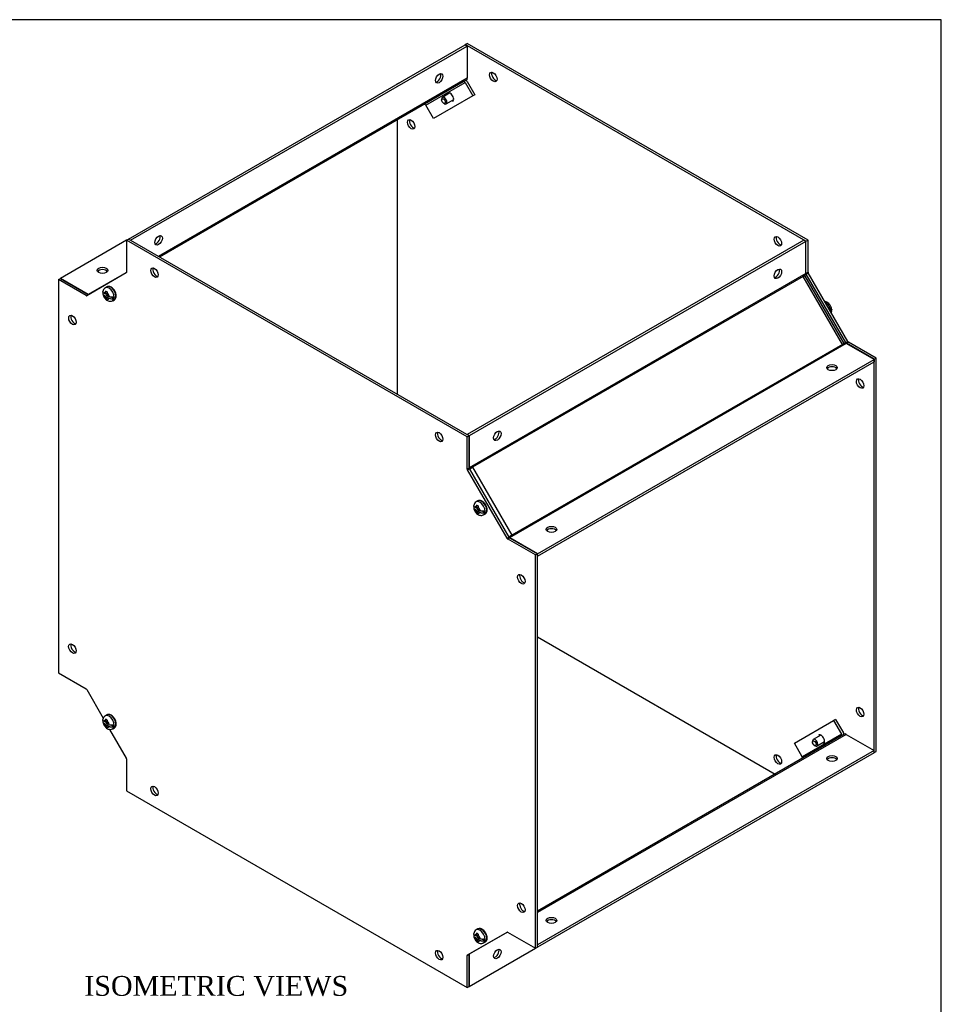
# Model space of a CAD drawing. Header units: inches. Extents: x 0.2 to 89.8, y -0.5 to 59.8.
# Tile 8 of 8: x 66.6 to 89.8, y 35 to 59.8. Entities that reach past the tile are written whole.
import ezdxf
from ezdxf.enums import TextEntityAlignment as Align

# ---------------------------------------------------------------- set-up
doc = ezdxf.new("R2010")
doc.units = ezdxf.units.IN
doc.header["$MEASUREMENT"] = 0
for name, color, linetype in [('COM55579-6', 7, 'Continuous'), ('COM55580-6', 7, 'Continuous'), ('Default', 7, 'Continuous'), ('SCS19491', 7, 'Continuous')]:
    doc.layers.add(name, color=color, linetype=linetype)
doc.styles.add('SEACAD_Times_New_Roman', font='times.ttf')

# ---------------------------------------------------------------- blocks, each defined once
blk = doc.blocks.new('SE4')
at = {"layer": 'COM55579-6', "color": 7, "linetype": 'Continuous'}
for p, q in [((77.821, 59.153), (77.872, 59.183)), ((86.408, 54.195), (77.821, 59.153)), ((77.821, 59.153), (77.821, 59.148)), ((86.459, 54.225), (77.872, 59.183)), ((76.104, 58.162), (76.155, 58.191)), ((76.104, 58.162), (76.104, 58.157)), ((76.109, 58.159), (76.104, 58.162)), ((76.16, 58.189), (76.155, 58.191)), ((76.104, 57.251), (76.104, 50.341)), ((69.285, 54.22), (69.336, 54.249)), ((77.872, 49.262), (69.285, 54.22)), ((69.285, 54.22), (69.285, 53.412)), ((77.923, 49.291), (69.336, 54.249)), ((86.408, 54.195), (86.459, 54.225)), ((86.408, 54.19), (86.408, 54.195)), ((86.459, 53.417), (86.459, 54.225)), ((69.279, 53.399), (68.282, 52.823)), ((86.408, 53.388), (86.459, 53.417)), ((86.414, 53.368), (86.465, 53.397)), ((87.462, 51.67), (86.465, 53.397)), ((67.568, 53.228), (67.619, 53.258)), ((67.568, 53.228), (67.568, 43.313)), ((68.267, 52.825), (67.568, 53.228)), ((68.318, 52.854), (67.619, 53.258)), ((87.411, 51.641), (86.414, 53.368)), ((68.267, 52.825), (68.318, 52.854)), ((87.411, 51.641), (87.462, 51.67)), ((87.426, 51.625), (87.477, 51.655)), ((88.176, 51.251), (87.477, 51.655)), ((88.125, 51.222), (87.426, 51.625)), ((88.125, 51.222), (88.176, 51.251)), ((88.125, 41.36), (88.125, 51.222)), ((88.176, 41.336), (88.176, 51.251)), ((77.872, 49.262), (77.923, 49.291)), ((77.872, 48.454), (77.872, 49.262)), ((77.923, 48.484), (77.923, 49.291)), ((77.872, 48.454), (77.923, 48.484)), ((77.878, 48.434), (77.929, 48.464)), ((78.875, 46.707), (77.878, 48.434)), ((78.926, 46.736), (77.929, 48.464)), ((78.875, 46.707), (78.926, 46.736)), ((78.89, 46.692), (78.941, 46.721)), ((79.589, 46.288), (78.89, 46.692)), ((79.64, 46.317), (78.941, 46.721)), ((79.589, 46.288), (79.64, 46.317)), ((79.589, 36.373), (79.589, 46.288)), ((79.64, 36.402), (79.64, 46.317)), ((79.64, 44.223), (85.628, 40.765)), ((67.568, 43.313), (68.267, 42.909)), ((68.282, 42.894), (68.7, 42.17)), ((68.861, 41.891), (69.279, 41.167)), ((88.125, 41.306), (88.176, 41.336)), ((69.285, 41.147), (69.285, 40.339)), ((69.285, 40.339), (77.872, 35.381)), ((77.878, 36.202), (78.875, 36.778)), ((78.89, 36.776), (79.589, 36.373)), ((79.589, 36.373), (79.64, 36.402)), ((77.872, 36.189), (77.923, 36.218)), ((77.872, 35.381), (77.872, 36.189)), ((77.923, 35.411), (77.923, 36.218)), ((77.872, 35.381), (77.923, 35.411))]:
    blk.add_line(p, q, dxfattribs=at)
for centre, major_axis in [((78.528, 58.337), (0.067, -0.115)), ((76.458, 57.141), (0.066, -0.115)), ((85.701, 54.195), (0.066, -0.115)), ((69.992, 53.403), (0.066, -0.115)), ((67.922, 52.208), (0.066, -0.115)), ((87.772, 50.609), (0.066, -0.115)), ((77.165, 49.262), (0.066, -0.115)), ((79.235, 45.676), (0.067, -0.115)), ((67.922, 43.925), (0.067, -0.115)), ((87.772, 42.327), (0.066, -0.115)), ((85.701, 41.131), (0.066, -0.115)), ((69.992, 40.339), (0.066, -0.115)), ((79.235, 37.393), (0.066, -0.115)), ((77.165, 36.198), (0.066, -0.115))]:
    blk.add_ellipse(centre, major_axis=major_axis, ratio=0.57735, dxfattribs=at)
for centre, major_axis, start_param, end_param in [((78.579, 58.366), (-0.067, 0.115), 0.392819, 2.748773), ((77.442, 57.828), (0.063, -0.108), 0, 3.141593), ((76.509, 57.171), (-0.067, 0.115), 0.392819, 2.748773), ((85.752, 54.225), (-0.067, 0.115), 0.392819, 2.748773), ((69.265, 53.424), (-0.0145, 0.0251), 3.141593, 3.926991), ((70.043, 53.432), (-0.066, 0.115), 0.392819, 2.748773), ((86.429, 53.376), (0.0145, -0.0251), 4.023761, 4.712389), ((86.48, 53.406), (0.0145, -0.0251), 3.926991, 4.712389), ((68.267, 52.848), (0.0145, -0.0251), 5.497787, 6.283185), ((68.318, 52.878), (0.0145, -0.0251), 5.497787, 6.283185), ((67.973, 52.237), (-0.066, 0.115), 0.392819, 2.748773), ((87.426, 51.649), (0.0145, -0.0251), 4.712389, 5.497787), ((87.477, 51.678), (0.0145, -0.0251), 4.712389, 5.497787), ((87.822, 50.639), (-0.066, 0.115), 0.392819, 2.748773), ((77.216, 49.291), (-0.067, 0.115), 0.392819, 2.748773), ((77.893, 48.442), (0.0145, -0.0251), 3.926991, 4.712389), ((77.944, 48.472), (0.0145, -0.0251), 3.926991, 4.712389), ((78.89, 46.715), (0.0145, -0.0251), 4.712389, 5.497787), ((78.941, 46.745), (0.0145, -0.0251), 4.712389, 5.497787), ((79.286, 45.705), (-0.067, 0.115), 0.392819, 2.748773), ((67.973, 43.955), (-0.067, 0.115), 0.392819, 2.748773), ((68.267, 42.885), (-0.0145, 0.0251), 4.712389, 5.497787), ((87.822, 42.356), (-0.066, 0.115), 0.392819, 2.748773), ((86.788, 41.64), (0.062, -0.108), 0, 3.141593), ((85.752, 41.161), (-0.066, 0.115), 0.392819, 2.748773), ((69.265, 41.158), (0.0145, -0.0251), 0.785398, 1.570796), ((70.043, 40.368), (-0.067, 0.115), 0.392819, 2.748773), ((79.286, 37.423), (-0.067, 0.115), 0.392819, 2.748773), ((78.89, 36.753), (-0.0145, 0.0251), 5.497787, 6.283185), ((77.216, 36.227), (-0.066, 0.115), 0.392819, 2.748773), ((77.893, 36.177), (0.0145, -0.0251), 3.141593, 3.926991), ((77.944, 36.206), (0.0145, -0.0251), 3.141593, 3.926991)]:
    blk.add_ellipse(centre, major_axis=major_axis, ratio=0.57735, start_param=start_param, end_param=end_param, dxfattribs=at)
at = {"layer": 'COM55580-6', "color": 7, "linetype": 'Continuous'}
for p, q in [((69.336, 54.249), (77.821, 59.148)), ((69.387, 54.22), (77.872, 59.118)), ((77.821, 59.148), (77.872, 59.118)), ((77.872, 59.118), (77.872, 58.308)), ((77.872, 58.308), (70.089, 53.814)), ((77.773, 58.215), (70.12, 53.796)), ((76.827, 57.627), (77.817, 58.198)), ((77.85, 58.259), (77.773, 58.215)), ((77.817, 58.198), (78.013, 57.859)), ((77.868, 58.227), (78.064, 57.888)), ((78.013, 57.859), (77.023, 57.287)), ((78.064, 57.888), (78.013, 57.859)), ((77.023, 57.287), (76.827, 57.627)), ((69.285, 54.22), (67.619, 53.258)), ((86.357, 54.22), (77.872, 49.321)), ((86.408, 54.19), (77.923, 49.291)), ((86.408, 54.19), (86.357, 54.22)), ((86.408, 53.38), (86.408, 54.19)), ((69.285, 53.409), (68.321, 52.853)), ((86.408, 53.38), (77.923, 48.481)), ((67.619, 53.258), (68.318, 52.854)), ((86.339, 53.311), (78.007, 48.5)), ((86.416, 53.355), (86.339, 53.311)), ((86.339, 53.311), (86.379, 53.333)), ((86.339, 53.311), (86.339, 53.311)), ((87.329, 51.597), (86.339, 53.311)), ((87.368, 51.62), (86.379, 53.333)), ((87.405, 51.641), (87.329, 51.597)), ((87.423, 51.622), (78.938, 46.723)), ((87.329, 51.597), (78.996, 46.786)), ((87.368, 51.62), (87.329, 51.597)), ((87.329, 51.597), (87.329, 51.597)), ((88.125, 51.217), (87.423, 51.622)), ((79.64, 46.318), (88.125, 51.217)), ((79.64, 46.259), (88.125, 51.158)), ((88.125, 51.217), (88.125, 51.158)), ((77.923, 49.291), (77.872, 49.321)), ((77.923, 49.291), (77.923, 48.484)), ((78.007, 48.5), (77.933, 48.457)), ((77.933, 48.457), (78.007, 48.5)), ((78.007, 48.5), (78.007, 48.5)), ((78.007, 48.5), (78.996, 46.786)), ((78.996, 46.786), (78.922, 46.743)), ((78.996, 46.786), (78.922, 46.743)), ((78.939, 46.722), (79.64, 46.318)), ((78.996, 46.786), (78.996, 46.786)), ((79.64, 46.318), (79.64, 46.318)), ((86.115, 41.54), (87.104, 42.111)), ((87.155, 42.141), (87.104, 42.111)), ((87.104, 42.111), (87.3, 41.772)), ((87.155, 42.141), (87.351, 41.801)), ((87.423, 41.765), (79.64, 37.271)), ((87.293, 41.726), (79.64, 37.308)), ((87.3, 41.772), (86.311, 41.201)), ((87.369, 41.77), (87.293, 41.726)), ((87.423, 41.765), (88.125, 41.36)), ((86.311, 41.201), (86.115, 41.54)), ((88.125, 41.36), (79.64, 36.461)), ((88.125, 41.301), (79.64, 36.402)), ((88.125, 41.301), (88.125, 41.36)), ((78.887, 36.778), (77.923, 36.221)), ((77.923, 35.411), (79.589, 36.373)), ((79.64, 36.402), (79.64, 36.461)), ((77.923, 36.22), (77.923, 35.411)), ((77.923, 35.411), (77.923, 35.411))]:
    blk.add_line(p, q, dxfattribs=at)
for centre, major_axis in [((77.165, 58.302), (-0.066, -0.115)), ((70.094, 54.219), (-0.067, -0.115)), ((68.68, 53.462), (-0.133, 0)), ((85.701, 53.374), (-0.067, -0.115)), ((87.064, 51.012), (-0.133, 0)), ((78.63, 49.291), (-0.066, -0.115)), ((79.993, 46.93), (-0.133, 0)), ((87.065, 41.156), (0.133, 0)), ((79.993, 37.073), (0.133, 0)), ((78.63, 36.227), (0.066, 0.115))]:
    blk.add_ellipse(centre, major_axis=major_axis, ratio=0.57735, dxfattribs=at)
for centre, major_axis, ratio, start_param, end_param in [((77.114, 58.331), (-0.066, -0.115), 0.57735, 0.392819, 2.748773), ((77.791, 58.183), (0.018, -0.0312), 0.816497, 1.570796, 3.141593), ((77.791, 58.183), (0.054, -0.0935), 0.816497, 1.570796, 1.910633), ((77.796, 58.352), (-0.054, 0.0935), 0.57735, 3.141593, 3.926991), ((76.802, 57.612), (-0.018, 0.0312), 0.816497, 4.712389, 6.283185), ((70.043, 54.249), (-0.066, -0.115), 0.57735, 0.392819, 2.748773), ((68.68, 53.403), (-0.133, 0), 0.57735, 3.534412, 5.890366), ((85.65, 53.403), (-0.066, -0.115), 0.57735, 0.392819, 2.748773), ((86.434, 53.365), (-0.018, 0.0312), 0.57735, 0.785398, 1.570796), ((87.423, 51.651), (0.018, -0.0312), 0.57735, 4.712389, 5.497787), ((87.064, 50.954), (-0.133, 0), 0.57735, 3.534412, 5.890366), ((78.579, 49.321), (-0.067, -0.115), 0.57735, 0.392819, 2.748773), ((79.993, 46.871), (-0.133, 0), 0.57735, 3.534412, 5.890366), ((87.275, 41.757), (0.018, -0.0312), 0.816497, 0, 1.570796), ((87.275, 41.757), (0.054, -0.0935), 0.816497, 1.230959, 1.570796), ((87.423, 41.677), (-0.054, 0.0935), 0.57735, 5.497787, 6.283185), ((86.286, 41.186), (-0.018, 0.0312), 0.816497, 3.141593, 4.712389), ((87.065, 41.097), (0.133, 0), 0.57735, 0.392819, 2.748773), ((79.993, 37.014), (0.133, 0), 0.57735, 0.392819, 2.748773), ((78.579, 36.257), (0.067, 0.115), 0.57735, 3.534412, 5.890366)]:
    blk.add_ellipse(centre, major_axis=major_axis, ratio=ratio, start_param=start_param, end_param=end_param, dxfattribs=at)
at = {"layer": 'SCS19491', "color": 7, "linetype": 'Continuous'}
for p, q in [((77.435, 57.934), (77.245, 57.824)), ((77.226, 57.781), (77.226, 57.756)), ((77.272, 57.677), (77.293, 57.665)), ((77.34, 57.66), (77.53, 57.769)), ((68.756, 52.862), (68.716, 52.885)), ((68.794, 53.047), (68.752, 53.022)), ((68.758, 52.941), (68.755, 52.912)), ((68.755, 52.912), (68.756, 52.862)), ((68.797, 52.886), (68.756, 52.862)), ((68.799, 52.918), (68.758, 52.941)), ((68.799, 52.838), (68.797, 52.892)), ((68.716, 52.836), (68.758, 52.812)), ((68.758, 52.812), (68.8, 52.837)), ((68.758, 52.812), (68.76, 52.76)), ((68.801, 52.759), (68.764, 52.738)), ((68.764, 52.738), (68.806, 52.715)), ((68.767, 52.868), (68.798, 52.85)), ((68.847, 52.81), (68.799, 52.838)), ((68.843, 52.812), (68.8, 52.788)), ((68.8, 52.788), (68.847, 52.761)), ((68.802, 52.735), (68.8, 52.788)), ((68.806, 52.715), (68.802, 52.735)), ((68.811, 52.83), (68.813, 52.795)), ((68.893, 52.795), (68.965, 52.754)), ((68.939, 52.697), (68.982, 52.722)), ((78.103, 47.466), (78.062, 47.489)), ((78.062, 47.44), (78.104, 47.416)), ((78.14, 47.651), (78.098, 47.626)), ((78.104, 47.545), (78.101, 47.516)), ((78.101, 47.516), (78.103, 47.466)), ((78.143, 47.49), (78.103, 47.466)), ((78.146, 47.522), (78.104, 47.545)), ((78.104, 47.416), (78.147, 47.441)), ((78.104, 47.416), (78.106, 47.364)), ((78.113, 47.472), (78.145, 47.454)), ((78.145, 47.442), (78.143, 47.496)), ((78.194, 47.414), (78.145, 47.442)), ((78.189, 47.416), (78.147, 47.392)), ((78.158, 47.434), (78.159, 47.399)), ((78.148, 47.363), (78.11, 47.342)), ((78.11, 47.342), (78.152, 47.319)), ((78.147, 47.392), (78.194, 47.365)), ((78.148, 47.339), (78.147, 47.392)), ((78.152, 47.319), (78.148, 47.339)), ((78.24, 47.399), (78.311, 47.358)), ((78.285, 47.301), (78.328, 47.326)), ((68.794, 42.255), (68.752, 42.23)), ((68.756, 42.07), (68.716, 42.093)), ((68.716, 42.044), (68.758, 42.02)), ((68.758, 42.149), (68.755, 42.12)), ((68.755, 42.12), (68.756, 42.07)), ((68.797, 42.094), (68.756, 42.07)), ((68.799, 42.126), (68.758, 42.149)), ((68.758, 42.02), (68.8, 42.045)), ((68.758, 42.02), (68.76, 41.968)), ((68.801, 41.967), (68.764, 41.946)), ((68.767, 42.076), (68.798, 42.058)), ((68.799, 42.046), (68.797, 42.1)), ((68.847, 42.018), (68.799, 42.046)), ((68.843, 42.02), (68.8, 41.996)), ((68.8, 41.996), (68.847, 41.969)), ((68.802, 41.943), (68.8, 41.996)), ((68.811, 42.038), (68.813, 42.003)), ((68.893, 42.003), (68.965, 41.962)), ((68.764, 41.946), (68.806, 41.923)), ((68.806, 41.923), (68.802, 41.943)), ((68.939, 41.905), (68.982, 41.93)), ((86.781, 41.746), (86.591, 41.636)), ((86.572, 41.593), (86.572, 41.568)), ((86.618, 41.489), (86.639, 41.476)), ((86.686, 41.472), (86.876, 41.581)), ((78.14, 36.859), (78.098, 36.834)), ((78.104, 36.753), (78.101, 36.724)), ((78.146, 36.73), (78.104, 36.753)), ((78.103, 36.674), (78.062, 36.697)), ((78.062, 36.648), (78.104, 36.624)), ((78.101, 36.724), (78.103, 36.674)), ((78.143, 36.698), (78.103, 36.674)), ((78.104, 36.624), (78.147, 36.649)), ((78.104, 36.624), (78.106, 36.572)), ((78.148, 36.571), (78.11, 36.55)), ((78.11, 36.55), (78.152, 36.527)), ((78.113, 36.68), (78.145, 36.662)), ((78.145, 36.65), (78.143, 36.704)), ((78.194, 36.622), (78.145, 36.65)), ((78.189, 36.624), (78.147, 36.6)), ((78.147, 36.6), (78.194, 36.573)), ((78.148, 36.547), (78.147, 36.6)), ((78.152, 36.527), (78.148, 36.547)), ((78.158, 36.642), (78.159, 36.607)), ((78.24, 36.607), (78.311, 36.566)), ((78.285, 36.509), (78.328, 36.534))]:
    blk.add_line(p, q, dxfattribs=at)
for centre, radius, start, end in [((68.807, 52.917), 0.118, 117.5414, 174.3139), ((68.907, 52.895), 0.11, 167.8747, 181.5442), ((68.835, 52.762), 0.0757, 181.1704, 198.6217), ((68.913, 52.937), 0.144, 242.6435, 290.9722), ((68.913, 52.888), 0.144, 242.6431, 290.9725), ((86.937, 52.439), 0.118, 337.2382, 354.2877), ((78.154, 47.521), 0.118, 117.5414, 174.3139), ((78.253, 47.499), 0.11, 167.8747, 181.5442), ((78.26, 47.541), 0.144, 242.6435, 290.9722), ((78.182, 47.366), 0.0757, 181.1704, 198.6217), ((78.26, 47.492), 0.144, 242.6431, 290.9725), ((68.807, 42.125), 0.118, 117.5414, 174.3139), ((68.835, 41.97), 0.0757, 181.1704, 198.6217), ((68.907, 42.103), 0.11, 167.8747, 181.5442), ((68.913, 42.145), 0.144, 242.6435, 290.9722), ((68.913, 42.096), 0.144, 242.6431, 290.9725), ((78.154, 36.729), 0.118, 117.5414, 174.3139), ((78.182, 36.574), 0.0757, 181.1704, 198.6217), ((78.253, 36.707), 0.11, 167.8747, 181.5442), ((78.26, 36.749), 0.144, 242.6435, 290.9722), ((78.26, 36.7), 0.144, 242.6431, 290.9725)]:
    blk.add_arc(centre, radius, start, end, dxfattribs=at)
for centre in [(77.272, 57.73), (86.618, 41.542)]:
    blk.add_ellipse(centre, major_axis=(0.0325, -0.0563), ratio=0.57735, dxfattribs=at)
for centre, major_axis, start_param, end_param in [((77.293, 57.742), (-0.0475, 0.0823), 0, 0.785398), ((77.293, 57.742), (-0.0475, 0.0823), 2.356194, 6.283185), ((68.782, 52.823), (0.0487, -0.0844), 2.760151, 3.614224), ((68.845, 52.86), (0.094, -0.162), 0.001285, 3.138473), ((68.888, 52.884), (-0.094, 0.162), 3.141593, 6.283185), ((68.782, 52.823), (0.0487, -0.0844), 1.098165, 2.133766), ((68.782, 52.823), (-0.0487, 0.0844), 1.098165, 2.03117), ((68.782, 52.823), (-0.0488, 0.0844), 2.657556, 3.614224), ((68.835, 52.854), (0.093, -0.161), 0.623612, 0.947184), ((86.899, 52.496), (-0.094, 0.162), 3.906158, 5.51862), ((86.909, 52.502), (0.093, -0.161), 0.623612, 0.947184), ((78.234, 47.488), (-0.094, 0.162), 3.141593, 6.283185), ((78.128, 47.427), (0.0488, -0.0844), 2.760151, 3.614224), ((78.128, 47.427), (-0.0488, 0.0844), 1.098165, 2.03117), ((78.192, 47.464), (0.094, -0.162), 0.001285, 3.138473), ((78.128, 47.427), (0.0488, -0.0844), 1.098165, 2.133766), ((78.128, 47.427), (-0.0487, 0.0844), 2.657556, 3.614224), ((78.181, 47.458), (0.093, -0.161), 0.623612, 0.947184), ((68.845, 42.068), (0.094, -0.162), 0.001285, 3.138473), ((68.888, 42.092), (-0.094, 0.162), 3.141593, 6.283185), ((68.782, 42.031), (0.0488, -0.0844), 2.760151, 3.614224), ((68.782, 42.031), (-0.0488, 0.0844), 1.098165, 2.03117), ((68.782, 42.031), (0.0488, -0.0844), 1.098165, 2.133766), ((68.782, 42.031), (-0.0488, 0.0844), 2.657556, 3.614224), ((68.835, 42.062), (0.093, -0.161), 0.623612, 0.947184), ((86.639, 41.554), (-0.0475, 0.0823), 0, 0.785398), ((86.639, 41.554), (-0.0475, 0.0823), 2.356194, 6.283185), ((78.192, 36.672), (0.094, -0.162), 0.001285, 3.138473), ((78.234, 36.696), (-0.094, 0.162), 3.141593, 6.283185), ((78.128, 36.635), (0.0488, -0.0844), 2.760151, 3.614224), ((78.128, 36.635), (-0.0488, 0.0844), 1.098165, 2.03117), ((78.128, 36.635), (0.0487, -0.0844), 1.098165, 2.133766), ((78.128, 36.635), (-0.0488, 0.0844), 2.657556, 3.614224), ((78.181, 36.666), (0.093, -0.161), 0.623612, 0.947184)]:
    blk.add_ellipse(centre, major_axis=major_axis, ratio=0.57735, start_param=start_param, end_param=end_param, dxfattribs=at)
for points, knots in [([(68.716, 52.885), (68.712, 52.888), (68.709, 52.89), (68.703, 52.895), (68.7, 52.898), (68.695, 52.903), (68.693, 52.906), (68.69, 52.912), (68.689, 52.915), (68.688, 52.921), (68.688, 52.924), (68.689, 52.928), (68.689, 52.928), (68.689, 52.929)], [0, 0, 0, 0, 0.125, 0.125, 0.25, 0.25, 0.375, 0.375, 0.5, 0.5, 0.625, 0.625, 0.6404832, 0.6404832, 0.6404832, 0.6404832]), ([(68.705, 52.904), (68.702, 52.902), (68.699, 52.899), (68.694, 52.893), (68.693, 52.89), (68.69, 52.885), (68.689, 52.881), (68.688, 52.875), (68.688, 52.872), (68.689, 52.866), (68.69, 52.863), (68.693, 52.857), (68.695, 52.854), (68.7, 52.849), (68.703, 52.846), (68.709, 52.841), (68.712, 52.839), (68.716, 52.836)], [0, 0, 0, 0, 0.125, 0.125, 0.25, 0.25, 0.375, 0.375, 0.5, 0.5, 0.625, 0.625, 0.75, 0.75, 0.875, 0.875, 1, 1, 1, 1]), ([(68.979, 52.722), (68.987, 52.727), (69.004, 52.736), (69.021, 52.766), (69.029, 52.804), (69.027, 52.85), (69.014, 52.899), (68.991, 52.947), (68.959, 52.991), (68.923, 53.026), (68.882, 53.05), (68.843, 53.059), (68.811, 53.057), (68.799, 53.048), (68.794, 53.044)], [0, 0, 0, 0, 0.062875, 0.145642, 0.230841, 0.321316, 0.413918, 0.506344, 0.598804, 0.691818, 0.786041, 0.881825, 0.962634, 1, 1, 1, 1]), ([(68.689, 52.87), (68.689, 52.869), (68.69, 52.853), (68.702, 52.818), (68.726, 52.771), (68.762, 52.729), (68.803, 52.698), (68.847, 52.682), (68.888, 52.68), (68.921, 52.686), (68.935, 52.696), (68.938, 52.699)], [0, 0, 0, 0, 0.007386, 0.146604, 0.290712, 0.438778, 0.595082, 0.724429, 0.84579, 0.964709, 1, 1, 1, 1]), ([(87.055, 52.486), (87.055, 52.487), (87.054, 52.503), (87.042, 52.538), (87.018, 52.585), (86.983, 52.627), (86.942, 52.658), (86.907, 52.671), (86.888, 52.674), (86.883, 52.674)], [0, 0, 0, 0, 0.0074327, 0.1464857, 0.2904231, 0.4383135, 0.5944323, 0.7236255, 0.7623395, 0.7623395, 0.7623395, 0.7623395]), ([(87.055, 52.486), (87.056, 52.483), (87.056, 52.48), (87.055, 52.474), (87.054, 52.471), (87.051, 52.465), (87.05, 52.463), (87.045, 52.457), (87.042, 52.454), (87.039, 52.452)], [0.507838, 0.507838, 0.507838, 0.507838, 0.625, 0.625, 0.75, 0.75, 0.875, 0.875, 1, 1, 1, 1]), ([(87.039, 52.403), (87.042, 52.405), (87.045, 52.408), (87.05, 52.414), (87.051, 52.416), (87.054, 52.422), (87.055, 52.426), (87.056, 52.432), (87.056, 52.435), (87.055, 52.441), (87.054, 52.444), (87.051, 52.45), (87.049, 52.453), (87.046, 52.456), (87.045, 52.457), (87.045, 52.458)], [0, 0, 0, 0, 0.125, 0.125, 0.25, 0.25, 0.375, 0.375, 0.5, 0.5, 0.625, 0.625, 0.75, 0.75, 0.7800931, 0.7800931, 0.7800931, 0.7800931]), ([(78.325, 47.326), (78.333, 47.331), (78.35, 47.34), (78.367, 47.37), (78.375, 47.408), (78.373, 47.454), (78.36, 47.503), (78.337, 47.551), (78.306, 47.594), (78.269, 47.63), (78.228, 47.654), (78.189, 47.663), (78.158, 47.661), (78.145, 47.652), (78.14, 47.648)], [0, 0, 0, 0, 0.062875, 0.145642, 0.230841, 0.321316, 0.413918, 0.506344, 0.598804, 0.691818, 0.786041, 0.881825, 0.962634, 1, 1, 1, 1]), ([(78.062, 47.489), (78.059, 47.492), (78.055, 47.494), (78.049, 47.499), (78.046, 47.502), (78.041, 47.507), (78.04, 47.51), (78.037, 47.516), (78.036, 47.519), (78.035, 47.525), (78.034, 47.528), (78.035, 47.532), (78.035, 47.532), (78.035, 47.532)], [0, 0, 0, 0, 0.125, 0.125, 0.25, 0.25, 0.375, 0.375, 0.5, 0.5, 0.625, 0.625, 0.6404832, 0.6404832, 0.6404832, 0.6404832]), ([(78.051, 47.508), (78.048, 47.506), (78.045, 47.503), (78.041, 47.497), (78.039, 47.494), (78.036, 47.488), (78.035, 47.485), (78.034, 47.479), (78.035, 47.476), (78.036, 47.47), (78.037, 47.467), (78.04, 47.461), (78.041, 47.458), (78.046, 47.453), (78.049, 47.45), (78.055, 47.445), (78.059, 47.443), (78.062, 47.44)], [0, 0, 0, 0, 0.125, 0.125, 0.25, 0.25, 0.375, 0.375, 0.5, 0.5, 0.625, 0.625, 0.75, 0.75, 0.875, 0.875, 1, 1, 1, 1]), ([(78.035, 47.474), (78.035, 47.473), (78.036, 47.457), (78.048, 47.422), (78.072, 47.375), (78.108, 47.333), (78.149, 47.302), (78.193, 47.286), (78.235, 47.284), (78.268, 47.29), (78.281, 47.3), (78.285, 47.303)], [0, 0, 0, 0, 0.007386, 0.146604, 0.290712, 0.438778, 0.595082, 0.724429, 0.84579, 0.964709, 1, 1, 1, 1]), ([(68.979, 41.93), (68.987, 41.935), (69.004, 41.944), (69.021, 41.974), (69.029, 42.012), (69.027, 42.058), (69.014, 42.107), (68.991, 42.155), (68.959, 42.198), (68.923, 42.234), (68.882, 42.258), (68.843, 42.267), (68.811, 42.265), (68.799, 42.256), (68.794, 42.252)], [0, 0, 0, 0, 0.062875, 0.145642, 0.230841, 0.321316, 0.413918, 0.506344, 0.598804, 0.691818, 0.786041, 0.881825, 0.962634, 1, 1, 1, 1]), ([(68.716, 42.093), (68.712, 42.096), (68.709, 42.098), (68.703, 42.103), (68.7, 42.106), (68.695, 42.111), (68.693, 42.114), (68.69, 42.12), (68.689, 42.123), (68.688, 42.129), (68.688, 42.132), (68.689, 42.136), (68.689, 42.136), (68.689, 42.136)], [0, 0, 0, 0, 0.125, 0.125, 0.25, 0.25, 0.375, 0.375, 0.5, 0.5, 0.625, 0.625, 0.6404832, 0.6404832, 0.6404832, 0.6404832]), ([(68.705, 42.112), (68.702, 42.11), (68.699, 42.107), (68.694, 42.101), (68.693, 42.098), (68.69, 42.092), (68.689, 42.089), (68.688, 42.083), (68.688, 42.08), (68.689, 42.074), (68.69, 42.071), (68.693, 42.065), (68.695, 42.062), (68.7, 42.057), (68.703, 42.054), (68.709, 42.049), (68.712, 42.047), (68.716, 42.044)], [0, 0, 0, 0, 0.125, 0.125, 0.25, 0.25, 0.375, 0.375, 0.5, 0.5, 0.625, 0.625, 0.75, 0.75, 0.875, 0.875, 1, 1, 1, 1]), ([(68.689, 42.078), (68.689, 42.077), (68.69, 42.061), (68.702, 42.026), (68.726, 41.979), (68.762, 41.937), (68.803, 41.906), (68.847, 41.89), (68.888, 41.888), (68.921, 41.894), (68.935, 41.904), (68.938, 41.907)], [0, 0, 0, 0, 0.007386, 0.146604, 0.290712, 0.438778, 0.595082, 0.724429, 0.84579, 0.964709, 1, 1, 1, 1]), ([(78.062, 36.697), (78.059, 36.699), (78.055, 36.702), (78.049, 36.707), (78.046, 36.71), (78.041, 36.715), (78.04, 36.718), (78.037, 36.724), (78.036, 36.727), (78.035, 36.733), (78.034, 36.736), (78.035, 36.74), (78.035, 36.74), (78.035, 36.74)], [0, 0, 0, 0, 0.125, 0.125, 0.25, 0.25, 0.375, 0.375, 0.5, 0.5, 0.625, 0.625, 0.6404832, 0.6404832, 0.6404832, 0.6404832]), ([(78.325, 36.534), (78.333, 36.539), (78.35, 36.548), (78.367, 36.578), (78.375, 36.616), (78.373, 36.662), (78.36, 36.71), (78.337, 36.759), (78.306, 36.802), (78.269, 36.838), (78.228, 36.862), (78.189, 36.871), (78.158, 36.869), (78.145, 36.86), (78.14, 36.856)], [0, 0, 0, 0, 0.062875, 0.145642, 0.230841, 0.321316, 0.413918, 0.506344, 0.598804, 0.691818, 0.786041, 0.881825, 0.962634, 1, 1, 1, 1]), ([(78.051, 36.716), (78.048, 36.714), (78.045, 36.711), (78.041, 36.705), (78.039, 36.702), (78.036, 36.696), (78.035, 36.693), (78.034, 36.687), (78.035, 36.684), (78.036, 36.678), (78.037, 36.675), (78.04, 36.669), (78.041, 36.666), (78.046, 36.661), (78.049, 36.658), (78.055, 36.653), (78.059, 36.65), (78.062, 36.648)], [0, 0, 0, 0, 0.125, 0.125, 0.25, 0.25, 0.375, 0.375, 0.5, 0.5, 0.625, 0.625, 0.75, 0.75, 0.875, 0.875, 1, 1, 1, 1]), ([(78.035, 36.682), (78.035, 36.681), (78.036, 36.665), (78.048, 36.629), (78.072, 36.583), (78.108, 36.541), (78.149, 36.51), (78.193, 36.494), (78.235, 36.491), (78.268, 36.498), (78.281, 36.508), (78.285, 36.511)], [0, 0, 0, 0, 0.007386, 0.146604, 0.290712, 0.438778, 0.595082, 0.724429, 0.84579, 0.964709, 1, 1, 1, 1])]:
    blk.add_open_spline(points, degree=3, knots=knots, dxfattribs=at)
blk = doc.blocks.new('BORDER')
at = {"layer": 'Default', "color": 7, "linetype": 'Continuous'}
for p, q in [((0, 27.86), (-41.86, 27.86)), ((0, 0), (0, 27.86))]:
    blk.add_line(p, q, dxfattribs=at)

msp = doc.modelspace()

# ---------------------------------------------------------------- block references
at = {"layer": 'Default', "color": 7, "xscale": 2.14, "yscale": 2.14, "zscale": 2.14}
msp.add_blockref('BORDER', (89.818, 0.161), dxfattribs=at)
at = {"layer": 'Default'}
msp.add_blockref('SE4', (0, 0), dxfattribs=at)

# ---------------------------------------------------------------- texts
at = {"layer": 'Default', "color": 7, "linetype": 'Continuous', "style": 'SEACAD_Times_New_Roman'}
msp.add_text('ISOMETRIC VIEWS', height=0.5, dxfattribs=at).set_placement((68.222, 35.673), align=Align.TOP_LEFT)

doc.saveas('drawing.dxf')
